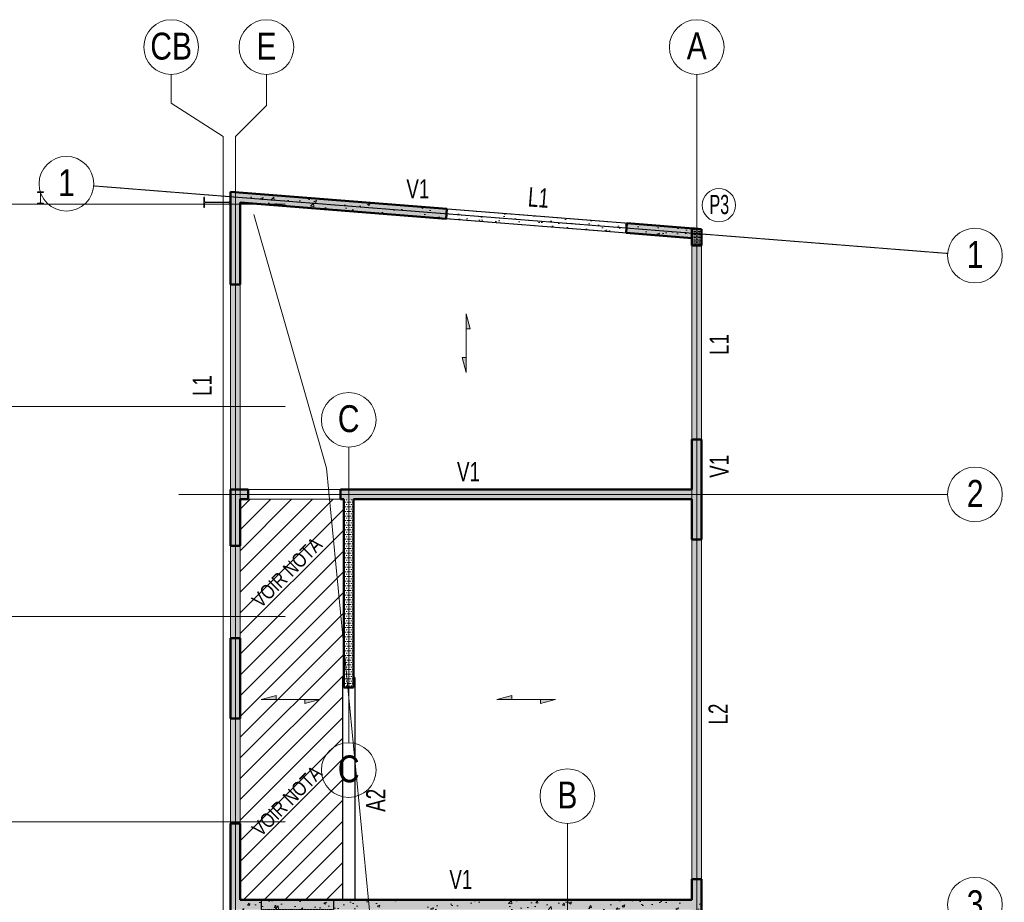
# Model space of a CAD drawing. Header units: millimetres. Extents: x 7562 to 90209, y -2040 to 79170.
# Tile 6 of 7: x 26020 to 46189, y 61100 to 79170. Entities that reach past the tile are written whole.
import ezdxf

# ---------------------------------------------------------------- set-up
doc = ezdxf.new("R2010")
doc.units = ezdxf.units.MM
for name, pattern in [('AREST - Caché - Court', [2.0292, 1.5, -0.5292]), ('Ligne de quadrillage', [11, 1, -1, 8, -1]), ('Projeté', [3.96875, 2.38125, -1.5875])]:
    doc.linetypes.add(name, pattern=pattern)
for name, color, linetype, lineweight in [('A-DETL-GENF', 92, 'Projeté', 15), ('A-DETL-MEDM', 33, 'Continuous', 25), ('A-DETL-THIN', 151, 'Continuous', 20), ('A-DOOR', 31, 'Continuous', 20), ('A-GLAZ', 151, 'Continuous', 20), ('A-WALL', 113, 'Continuous', 20), ('A-WALL-IDEN', 211, 'Continuous', 15), ('A-WALL-PATT', 111, 'Continuous', 30), ('G-ANNO-TEXT', 231, 'Continuous', 15), ('S-BEAM', 12, 'Continuous', 15), ('S-BEAM-IDEN', 2, 'Continuous', 15), ('S-COLS', 52, 'Continuous', 15), ('S-COLS-IDEN', 171, 'Continuous', 15), ('S-FLOR-SYMB', 171, 'Continuous', 15), ('S-GRID', 1, 'Continuous', 15), ('S-GRID-IDEN', 1, 'Continuous', 15)]:
    doc.layers.add(name, color=color, linetype=linetype, lineweight=lineweight)
doc.styles.add('Arial', font='arial.ttf', dxfattribs={"width": 0.8, "height": 550.778443})
doc.styles.add('Arial_1', font='arial.ttf', dxfattribs={"width": 0.7, "height": 393.413174})
doc.styles.add('Arial_3', font='arial.ttf', dxfattribs={"width": 0.6, "height": 393.413174})
doc.styles.add('Arial_5', font='arial.ttf', dxfattribs={"width": 0.8, "height": 295.05988})
pattern_1 = [(0, (0, 0), (23.812, 47.625), [3.353, -44.272])]
pattern_2 = [(50, (0, 0), (546.5526, -47.8174), [57.15, -628.65]), (355, (0, 0), (-105.7283, 573.17), [45.72, -502.92]), (100.451, (45.55, -4), (440.8275, 525.35), [48.57, -534.27]), (46.184, (0, 152.4), (813.2374, -126.129), [85.725, -942.975]), (96.636, (67.8, 141.9), (712.2074, 742.283), [72.855, -801.406]), (351.184, (0, 152.4), (712.215, 742.276), [68.58, -754.38]), (21, (76.2, 114.3), (454.8433, -306.796), [57.15, -628.65]), (326, (76.2, 114.3), (185.4063, 552.5638), [45.72, -502.92]), (71.451, (114.1, 88.73), (640.2512, 245.764), [48.57, -534.27]), (37.5, (0, 0), (9.26637, 253.66504), [3.353, -493.471, 3.353, -507.187, -504.825]), (37.5, (0, 0), (9.26637, 253.66504), [-1007.364, 3.353, -501.472]), (7.5, (0, 0), (200.4594, 300.5414), [3.353, -287.731, 3.353, -482.041, -192.405]), (7.5, (0, 0), (200.4594, 300.5414), [-776.478, 3.353, -189.052]), (327.5, (-169.93, 0), (406.77284, -17.18643), [3.353, -187.147, 3.353, -591.007, -788.67]), (327.5, (-169.93, 0), (406.77284, -17.18643), [-784.86, 3.353, -785.317]), (317.5, (-246.13, 0), (444.388, 76.2803), [3.353, -244.297, 3.353, -391.363, -560.07]), (317.5, (-246.13, 0), (444.388, 76.2803), [-642.366, 3.353, -556.717])]

# ---------------------------------------------------------------- blocks, each defined once
blk = doc.blocks.new('Fenêtre-Ouverture carrée - 215x170h-941306-RDC')
at = {"layer": 'A-GLAZ'}
for p, q in [((-1083, -100), (-1083, 100)), ((1067, 100), (1067, -100))]:
    blk.add_line(p, q, dxfattribs=at)
at = {"layer": 'A-GLAZ', "color": 1, "linetype": 'Projeté', "lineweight": 15}
for p, q in [((-1083, 100), (1067, 100)), ((1067, -100), (-1083, -100))]:
    blk.add_line(p, q, dxfattribs=at)
blk = doc.blocks.new('Porte-Ouverture - 189x280h-944138-RDC')
at = {"layer": 'A-DETL-GENF'}
for p, q in [((937, 100), (-953, 100)), ((-953, -100), (937, -100))]:
    blk.add_line(p, q, dxfattribs=at)
at = {"layer": 'A-DETL-MEDM'}
for p, q in [((-953, 100), (-953, -100)), ((937, -100), (937, 100))]:
    blk.add_line(p, q, dxfattribs=at)
blk = doc.blocks.new('Fenêtre-Ouverture carrée - 420x170h-944265-RDC')
at = {"layer": 'A-GLAZ'}
for p, q in [((-2108, -100), (-2108, 100)), ((2092, 100), (2092, -100))]:
    blk.add_line(p, q, dxfattribs=at)
at = {"layer": 'A-GLAZ', "color": 1, "linetype": 'Projeté', "lineweight": 15}
for p, q in [((-2108, 100), (2092, 100)), ((2092, -100), (-2108, -100))]:
    blk.add_line(p, q, dxfattribs=at)
blk = doc.blocks.new('Porte-Ouverture - 189x208h-944413-RDC')
at = {"layer": 'A-DETL-GENF'}
for p, q in [((937, 100), (-953, 100)), ((-953, -100), (937, -100))]:
    blk.add_line(p, q, dxfattribs=at)
at = {"layer": 'A-DETL-MEDM'}
for p, q in [((-953, 100), (-953, -100)), ((937, -100), (937, 100))]:
    blk.add_line(p, q, dxfattribs=at)
blk = doc.blocks.new('Fenêtre-Ouverture carrée - 695x170h-954062-RDC')
at = {"layer": 'A-GLAZ'}
for p, q in [((-3483, -100), (-3483, 100)), ((3467, 100), (3467, -100))]:
    blk.add_line(p, q, dxfattribs=at)
at = {"layer": 'A-GLAZ', "color": 1, "linetype": 'Projeté', "lineweight": 15}
for p, q in [((-3483, 100), (3467, 100)), ((3467, -100), (-3483, -100))]:
    blk.add_line(p, q, dxfattribs=at)
blk = doc.blocks.new('Fenêtre-Ouverture carrée - 397_5x170h-954448-RDC')
at = {"layer": 'A-GLAZ'}
for p, q in [((-1996, -100), (-1996, 100)), ((1979, 100), (1979, -100))]:
    blk.add_line(p, q, dxfattribs=at)
at = {"layer": 'A-GLAZ', "color": 1, "linetype": 'Projeté', "lineweight": 15}
for p, q in [((-1996, 100), (1979, 100)), ((1979, -100), (-1996, -100))]:
    blk.add_line(p, q, dxfattribs=at)
blk = doc.blocks.new('Fenêtre-Ouverture carrée - 370x170h-954490-RDC')
at = {"layer": 'A-GLAZ'}
for p, q in [((-1858, -100), (-1858, 100)), ((1842, 100), (1842, -100))]:
    blk.add_line(p, q, dxfattribs=at)
at = {"layer": 'A-GLAZ', "color": 1, "linetype": 'Projeté', "lineweight": 15}
for p, q in [((-1858, 100), (1842, 100)), ((1842, -100), (-1858, -100))]:
    blk.add_line(p, q, dxfattribs=at)
blk = doc.blocks.new('IPE-Poutrelles-Poteau - IPE550-V8-RDC')
at = {"layer": 'S-COLS', "linetype": 'AREST - Caché - Court'}
h = blk.add_hatch(dxfattribs=at)
h.set_pattern_fill('FP_6', color=254, style=0, pattern_type=2)
h.set_pattern_definition([(320, (-75429.8, 30064.05), (-47.8174, -546.5526), [57.15, -628.65]), (265, (-75429.8, 30064.05), (573.17, 105.7283), [45.72, -502.92]), (10.451, (-75433.8, 30018.5), (525.35, -440.8275), [48.57, -534.27]), (316.184, (-75277.4, 30064.05), (-126.129, -813.2374), [85.725, -942.975]), (6.636, (-75287.9, 29996.3), (742.283, -712.2074), [72.855, -801.406]), (261.184, (-75277.4, 30064.05), (742.276, -712.215), [68.58, -754.38]), (291, (-75315.5, 29987.85), (-306.796, -454.8433), [57.15, -628.65]), (236, (-75315.5, 29987.85), (552.5638, -185.4063), [45.72, -502.92]), (341.451, (-75341.07, 29949.94), (245.764, -640.2512), [48.57, -534.27]), (307.5, (-75429.8, 30064.05), (253.66504, -9.26637), [3.353, -493.471, 3.353, -1012.012]), (307.5, (-75429.8, 30064.05), (253.66504, -9.26637), [-500.177, -507.187, 3.353, -501.472]), (277.5, (-75429.8, 30064.05), (300.5414, -200.4594), [3.353, -287.731, 3.353, -674.446]), (277.5, (-75429.8, 30064.05), (300.5414, -200.4594), [-294.437, -482.041, 3.353, -189.052]), (237.5, (-75429.8, 30233.97), (-17.18643, -406.77284), [3.353, -187.147, 3.353, -1379.677]), (237.5, (-75429.8, 30233.97), (-17.18643, -406.77284), [-193.853, -591.007, 3.353, -785.317]), (227.5, (-75429.8, 30310.17), (76.2803, -444.388), [3.353, -244.297, 3.353, -951.433]), (227.5, (-75429.8, 30310.17), (76.2803, -444.388), [-251.003, -391.363, 3.353, -556.717])])
edge = h.paths.add_edge_path(flags=0)
edge.add_line((105, 275), (-105, 275))
edge.add_line((-105, 275), (-105, 257.8))
edge.add_line((-105, 257.8), (-29.55, 257.8))
edge.add_arc((-29.55, 233.8), 24, 0, 90, ccw=False)
edge.add_line((-5.55, 233.8), (-5.55, -233.8))
edge.add_arc((-29.55, -233.8), 24, -90, 0, ccw=False)
edge.add_line((-29.55, -257.8), (-105, -257.8))
edge.add_line((-105, -257.8), (-105, -275))
edge.add_line((-105, -275), (105, -275))
edge.add_line((105, -275), (105, -257.8))
edge.add_line((105, -257.8), (29.55, -257.8))
edge.add_arc((29.55, -233.8), 24, 180, 270, ccw=False)
edge.add_line((5.55, -233.8), (5.55, 233.8))
edge.add_arc((29.55, 233.8), 24, 90, 180, ccw=False)
edge.add_line((29.55, 257.8), (105, 257.8))
edge.add_line((105, 257.8), (105, 275))
at = {"layer": 'S-COLS', "color": 254, "linetype": 'AREST - Caché - Court'}
for p, q in [((-105, 257.8), (-105, 275)), ((-105, 275), (105, 275)), ((-105, 275), (-105, 275)), ((-105, 275), (105, 275)), ((-105, 257.8), (-105, 275)), ((-29.55, 257.8), (-105, 257.8)), ((-105, 257.8), (-105, 257.8)), ((-29.55, 257.8), (-105, 257.8)), ((-5.55, -233.8), (-5.55, 233.8)), ((-5.55, -233.8), (-5.55, 233.8)), ((5.55, 233.8), (5.55, -233.8)), ((5.55, 233.8), (5.55, -233.8)), ((105, 257.8), (29.55, 257.8)), ((105, 257.8), (29.55, 257.8)), ((105, 275), (105, 257.8)), ((105, 275), (105, 275)), ((105, 275), (105, 257.8)), ((105, 257.8), (105, 257.8)), ((-105, -275), (-105, -257.8)), ((-105, -257.8), (-29.55, -257.8)), ((-105, -257.8), (-105, -257.8)), ((-105, -257.8), (-29.55, -257.8)), ((-105, -275), (-105, -257.8)), ((105, -275), (-105, -275)), ((-105, -275), (-105, -275)), ((105, -275), (-105, -275)), ((29.55, -257.8), (105, -257.8)), ((29.55, -257.8), (105, -257.8)), ((105, -257.8), (105, -275)), ((105, -257.8), (105, -257.8)), ((105, -257.8), (105, -275)), ((105, -275), (105, -275))]:
    blk.add_line(p, q, dxfattribs=at)
for centre, start, end in [((-29.55, 233.8), 0, 90), ((-29.55, 233.8), 0, 90), ((29.55, 233.8), 90, 180), ((29.55, 233.8), 90, 180), ((-29.55, -233.8), 270, 0), ((-29.55, -233.8), 270, 0), ((29.55, -233.8), 180, 270), ((29.55, -233.8), 180, 270)]:
    blk.add_arc(centre, 24, start, end, dxfattribs=at)
blk = doc.blocks.new('IPE-Poutrelles-Poteau - IPE240-V11-RDC')
at = {"layer": 'S-COLS', "linetype": 'AREST - Caché - Court'}
h = blk.add_hatch(dxfattribs=at)
h.set_pattern_fill('FP_8', color=254, style=0, pattern_type=2)
h.set_pattern_definition([(50, (-26446.24, -75524.77), (546.5526, -47.8174), [57.15, -628.65]), (355, (-26446.24, -75524.77), (-105.7283, 573.17), [45.72, -502.92]), (100.451, (-26400.7, -75528.75), (440.8275, 525.35), [48.57, -534.27]), (46.184, (-26446.24, -75372.4), (813.2374, -126.129), [85.725, -942.975]), (96.636, (-26378.5, -75382.9), (712.2074, 742.283), [72.855, -801.406]), (351.184, (-26446.2, -75372.4), (712.215, 742.276), [68.58, -754.38]), (21, (-26370.04, -75410.47), (454.8433, -306.796), [57.15, -628.65]), (326, (-26370.04, -75410.47), (185.4063, 552.5638), [45.72, -502.92]), (71.451, (-26332.14, -75436.04), (640.2512, 245.764), [48.57, -534.27]), (37.5, (-26446.24, -75524.77), (9.26637, 253.66504), [3.353, -493.471, 3.353, -1012.012]), (37.5, (-26446.24, -75524.77), (9.26637, 253.66504), [-500.177, -507.187, 3.353, -501.472]), (7.5, (-26446.24, -75524.77), (200.4594, 300.5414), [3.353, -287.731, 3.353, -482.041, -192.405]), (7.5, (-26446.24, -75524.77), (200.4594, 300.5414), [-776.478, 3.353, -189.052]), (327.5, (-26616.17, -75524.77), (406.77284, -17.18643), [3.353, -187.147, 3.353, -1379.677]), (327.5, (-26616.17, -75524.77), (406.77284, -17.18643), [-193.853, -591.007, 3.353, -785.317]), (317.5, (-26692.37, -75524.77), (444.388, 76.2803), [3.353, -244.297, 3.353, -951.433]), (317.5, (-26692.37, -75524.77), (444.388, 76.2803), [-251.003, -391.363, 3.353, -556.717])])
edge = h.paths.add_edge_path(flags=0)
edge.add_line((60, 120), (-60, 120))
edge.add_line((-60, 120), (-60, 110.2))
edge.add_line((-60, 110.2), (-18.1, 110.2))
edge.add_arc((-18.1, 95.2), 15, 0, 90, ccw=False)
edge.add_line((-3.1, 95.2), (-3.1, -95.2))
edge.add_arc((-18.1, -95.2), 15, -90, 0, ccw=False)
edge.add_line((-18.1, -110.2), (-60, -110.2))
edge.add_line((-60, -110.2), (-60, -120))
edge.add_line((-60, -120), (60, -120))
edge.add_line((60, -120), (60, -110.2))
edge.add_line((60, -110.2), (18.1, -110.2))
edge.add_arc((18.1, -95.2), 15, 180, 270, ccw=False)
edge.add_line((3.1, -95.2), (3.1, 95.2))
edge.add_arc((18.1, 95.2), 15, 90, 180, ccw=False)
edge.add_line((18.1, 110.2), (60, 110.2))
edge.add_line((60, 110.2), (60, 120))
at = {"layer": 'S-COLS', "color": 254, "linetype": 'AREST - Caché - Court'}
for p, q in [((-60, 110.2), (-60, 120)), ((-60, 120), (60, 120)), ((-60, 120), (-60, 120)), ((-60, 120), (60, 120)), ((-60, 110.2), (-60, 120)), ((-18.1, 110.2), (-60, 110.2)), ((-60, 110.2), (-60, 110.2)), ((-18.1, 110.2), (-60, 110.2)), ((-3.1, -95.2), (-3.1, 95.2)), ((-3.1, -95.2), (-3.1, 95.2)), ((3.1, 95.2), (3.1, -95.2)), ((3.1, 95.2), (3.1, -95.2)), ((60, 110.2), (18.1, 110.2)), ((60, 110.2), (18.1, 110.2)), ((60, 120), (60, 110.2)), ((60, 120), (60, 120)), ((60, 120), (60, 110.2)), ((60, 110.2), (60, 110.2)), ((-60, -120), (-60, -110.2)), ((-60, -110.2), (-18.1, -110.2)), ((-60, -110.2), (-60, -110.2)), ((-60, -110.2), (-18.1, -110.2)), ((-60, -120), (-60, -110.2)), ((60, -120), (-60, -120)), ((-60, -120), (-60, -120)), ((60, -120), (-60, -120)), ((18.1, -110.2), (60, -110.2)), ((18.1, -110.2), (60, -110.2)), ((60, -110.2), (60, -120)), ((60, -110.2), (60, -110.2)), ((60, -110.2), (60, -120)), ((60, -120), (60, -120))]:
    blk.add_line(p, q, dxfattribs=at)
for centre, start, end in [((-18.1, 95.2), 0, 90), ((-18.1, 95.2), 0, 90), ((18.1, 95.2), 90, 180), ((18.1, 95.2), 90, 180), ((-18.1, -95.2), 270, 0), ((-18.1, -95.2), 270, 0), ((18.1, -95.2), 180, 270), ((18.1, -95.2), 180, 270)]:
    blk.add_arc(centre, 15, start, end, dxfattribs=at)
blk = doc.blocks.new('Porte-Ouverture - 149x208h-1149041-RDC')
at = {"layer": 'A-DETL-GENF'}
for p, q in [((737, 100), (-753, 100)), ((-753, -100), (737, -100))]:
    blk.add_line(p, q, dxfattribs=at)
at = {"layer": 'A-DETL-MEDM'}
for p, q in [((-753, 100), (-753, -100)), ((737, -100), (737, 100))]:
    blk.add_line(p, q, dxfattribs=at)
blk = doc.blocks.new('Poteaux angle - 20 x 35cm-1117564-RDC')
at = {"layer": 'S-COLS', "linetype": 'AREST - Caché - Court'}
h = blk.add_hatch(dxfattribs=at)
h.set_pattern_fill('FP_7', color=222, style=0, pattern_type=2)
h.set_pattern_definition([(0, (0, 0), (15.875, 31.75), [3.353, -28.397])])
h.paths.add_polyline_path([(39989, 74883), (39789, 74899), (39789, 74550), (39989, 74550)], flags=0)
at = {"layer": 'S-COLS', "lineweight": 50}
for p, q in [((39789, 74550), (39789, 74899)), ((39789, 74899), (39989, 74883)), ((39989, 74883), (39989, 74550)), ((39989, 74550), (39789, 74550))]:
    blk.add_line(p, q, dxfattribs=at)
at = {"layer": 'S-COLS', "color": 254, "linetype": 'AREST - Caché - Court'}
for p, q in [((39989, 74883), (39789, 74899)), ((39789, 74899), (39789, 74550)), ((39789, 74899), (39789, 74899)), ((39989, 74550), (39989, 74883)), ((39989, 74883), (39989, 74883)), ((39789, 74550), (39989, 74550)), ((39789, 74550), (39789, 74550)), ((39989, 74550), (39989, 74550))]:
    blk.add_line(p, q, dxfattribs=at)
blk = doc.blocks.new('Quadrillage - M_Extrémité de la ligne de quadrillage - Cercle Arest-424986-RDC')
at = {"layer": 'S-GRID-IDEN'}
blk.add_circle((0, 0), 5.6, dxfattribs=at)
blk = doc.blocks.new('M_Sens de portée fixe - Dalle unidirectionnelle - 06 mm-77493-RDC')
at = {"layer": 'S-FLOR-SYMB'}
for points in [[(-2.93, 0.82), (-2.93, 0), (-6, 0)], [(2.93, -0.82), (2.93, 0), (6, 0)]]:
    blk.add_hatch(color=256, dxfattribs=at).paths.add_polyline_path(points, flags=0)
for p, q in [((-2.93, 0.82), (-6, 0)), ((0, 0), (-6, 0)), ((-2.93, 0), (-2.93, 0.82)), ((0, 0), (6, 0)), ((2.93, -0.82), (6, 0)), ((2.93, 0), (2.93, -0.82))]:
    blk.add_line(p, q, dxfattribs=at)
blk = doc.blocks.new('Etiquette Poteau - AREST - Phase AP-476303-RDC')
at = {"layer": 'S-COLS-IDEN'}
blk.add_circle((0, 0), 3.4, dxfattribs=at)

msp = doc.modelspace()

# ---------------------------------------------------------------- hatches: boundary and pattern name
at = {"layer": 'A-DETL-GENF', "linetype": 'Continuous'}
h = msp.add_hatch(dxfattribs=at)
h.set_pattern_fill('FP_20', color=10, style=0, pattern_type=2)
h.set_pattern_definition([(45, (0, 0), (-212.132, 212.132), [])])
h.paths.add_polyline_path([(30539, 61150), (30539, 69350), (32659, 69350), (32659, 65704), (32634, 65704), (32634, 61150)], flags=0)
at = {"layer": 'A-WALL', "linetype": 'AREST - Caché - Court'}
h = msp.add_hatch(dxfattribs=at)
h.set_pattern_fill('FP_2', color=9, style=0, pattern_type=2)
h.set_pattern_definition(pattern_2)
h.paths.add_polyline_path([(30539, 75630), (30339, 75646), (30339, 69450), (30339, 61150), (30539, 61150), (30539, 75429)], flags=0)
h = msp.add_hatch(dxfattribs=at)
h.set_pattern_fill('FP_2', color=9, style=0, pattern_type=2)
h.set_pattern_definition(pattern_2)
h.paths.add_polyline_path([(30539, 75630), (30539, 75429), (39789, 74698), (39789, 74899)], flags=0)
h = msp.add_hatch(dxfattribs=at)
h.set_pattern_fill('FP_2', color=9, style=0, pattern_type=2)
h.set_pattern_definition(pattern_2)
h.paths.add_polyline_path([(39989, 74883), (39789, 74899), (39789, 74698), (39789, 61150), (39989, 61150), (39989, 69450)], flags=0)
h = msp.add_hatch(dxfattribs=at)
h.set_pattern_fill('FP_2', color=9, style=0, pattern_type=2)
h.set_pattern_definition(pattern_2)
h.paths.add_polyline_path([(39989, 60950), (39989, 61050), (39989, 61150), (39789, 61150), (30539, 61150), (30539, 60950), (37139, 60950), (37239, 60950), (37339, 60950), (39789, 60950)], flags=0)
at = {"layer": 'A-WALL-PATT', "lineweight": 15}
h = msp.add_hatch(dxfattribs=at)
h.set_pattern_fill('FP_1', color=256, style=0, pattern_type=2)
h.set_pattern_definition(pattern_1)
h.paths.add_polyline_path([(30339, 73750), (30539, 73750), (30539, 75429), (30539, 75630), (30339, 75646)], flags=0)
h.paths.add_polyline_path([(30339, 68398), (30539, 68398), (30539, 69350), (30539, 69550), (30339, 69550)], flags=0)
h.paths.add_polyline_path([(30339, 64863), (30539, 64863), (30539, 66508), (30339, 66508)], flags=0)
h.paths.add_polyline_path([(30339, 60950), (30539, 60950), (30539, 61150), (30539, 62713), (30339, 62713)], flags=0)
h.paths.add_polyline_path([(30339, 46725), (30539, 46725), (30539, 46830), (30539, 47030), (30539, 50320), (30339, 50320)], flags=0)
h.paths.add_polyline_path([(30339, 44202), (30539, 44202), (30539, 45435), (30339, 45435)], flags=0)
h.paths.add_polyline_path([(30339, 36997), (30539, 36997), (30539, 39900), (30539, 40100), (30539, 40752), (30339, 40752)], flags=0)
h.paths.add_polyline_path([(30339, 34272), (30539, 34272), (30539, 35967), (30339, 35967)], flags=0)
h.paths.add_polyline_path([(30339, 31900), (30539, 31900), (30539, 32930), (30539, 33130), (30539, 33272), (30339, 33272)], flags=0)
h.paths.add_polyline_path([(30339, 28618), (30539, 28618), (30539, 29750), (30339, 29750)], flags=0)
h.paths.add_polyline_path([(30339, 26350), (30539, 26350), (30539, 26550), (30539, 27128), (30339, 27128)], flags=0)
h = msp.add_hatch(dxfattribs=at)
h.set_pattern_fill('FP_1', color=256, style=0, pattern_type=2)
h.set_pattern_definition(pattern_1)
h.paths.add_polyline_path([(38459, 75004), (38443, 74804), (39789, 74698), (39789, 74899)], flags=0)
h.paths.add_polyline_path([(30539, 75630), (30539, 75429), (34755, 75096), (34771, 75295)], flags=0)
h = msp.add_hatch(dxfattribs=at)
h.set_pattern_fill('FP_1', color=256, style=0, pattern_type=2)
h.set_pattern_definition(pattern_1)
h.paths.add_polyline_path([(39989, 33442), (39789, 33442), (39789, 33130), (39789, 32930), (39789, 32392), (39989, 32392)], flags=0)
h.paths.add_polyline_path([(39989, 61575), (39789, 61575), (39789, 61150), (39789, 60950), (39789, 60525), (39989, 60525)], flags=0)
h.paths.add_polyline_path([(39989, 70575), (39789, 70575), (39789, 69550), (39789, 69350), (39789, 68525), (39989, 68525)], flags=0)
h.paths.add_polyline_path([(39989, 52575), (39789, 52575), (39789, 51920), (39989, 51920)], flags=0)
h.paths.add_polyline_path([(39989, 50430), (39789, 50430), (39789, 50380), (39789, 50180), (39789, 50070), (39989, 50070)], flags=0)
h.paths.add_polyline_path([(39989, 49070), (39789, 49070), (39789, 47030), (39789, 46830), (39789, 42652), (39989, 42652)], flags=0)
h.paths.add_polyline_path([(39989, 40762), (39789, 40762), (39789, 40100), (39789, 39900), (39789, 39412), (39989, 39412)], flags=0)
h.paths.add_polyline_path([(39989, 38412), (39789, 38412), (39789, 37392), (39989, 37392)], flags=0)
h.paths.add_polyline_path([(39989, 27412), (39789, 27412), (39789, 26550), (39789, 26350), (39989, 26350)], flags=0)
h.paths.add_polyline_path([(39989, 74883), (39789, 74899), (39789, 74698), (39789, 74550), (39989, 74550)], flags=0)
h.paths.add_polyline_path([(39789, 56425), (39789, 55950), (39789, 55750), (39789, 55525), (39989, 55525), (39989, 56425)], flags=0)
h = msp.add_hatch(dxfattribs=at)
h.set_pattern_fill('FP_1', color=256, style=0, pattern_type=2)
h.set_pattern_definition(pattern_1)
h.paths.add_polyline_path([(30699, 69350), (30699, 69550), (30539, 69550), (30539, 69350)], flags=0)
h.paths.add_polyline_path([(39789, 69350), (39789, 69550), (32589, 69550), (32589, 69350), (32659, 69350), (32859, 69350)], flags=0)
h = msp.add_hatch(dxfattribs=at)
h.set_pattern_fill('FP_1', color=256, style=0, pattern_type=2)
h.set_pattern_definition(pattern_1)
h.paths.add_polyline_path([(32859, 69350), (32659, 69350), (32659, 65500), (32859, 65500)], flags=0)
h = msp.add_hatch(dxfattribs=at)
h.set_pattern_fill('FP_1', color=256, style=0, pattern_type=2)
h.set_pattern_definition(pattern_1)
h.paths.add_polyline_path([(39789, 60950), (39789, 61150), (30539, 61150), (30539, 60950)], flags=0)

# ---------------------------------------------------------------- linework, layer by layer
at = {"layer": 'A-DETL-MEDM'}
for p, q in [((32659, 65704), (32634, 65704)), ((32634, 65704), (32634, 61150)), ((32884, 65704), (32859, 65704)), ((32884, 65704), (32884, 61150))]:
    msp.add_line(p, q, dxfattribs=at)
at = {"layer": 'A-DETL-THIN'}
for p, q in [((32304, 69991), (30815, 75182)), ((33992, 52673), (32304, 69991)), ((32659, 69350), (30539, 69350)), ((30539, 69350), (30539, 61150)), ((32659, 65704), (32659, 69350)), ((32634, 61150), (32634, 65704)), ((32634, 65704), (32659, 65704)), ((30539, 61150), (32634, 61150))]:
    msp.add_line(p, q, dxfattribs=at)
at = {"layer": 'A-WALL', "lineweight": 50}
for p, q in [((30339, 73750), (30339, 75646)), ((30339, 75646), (34771, 75295)), ((30539, 75429), (30539, 73750)), ((34755, 75096), (30539, 75429)), ((34771, 75295), (34755, 75096)), ((38443, 74804), (38459, 75004)), ((38459, 75004), (39989, 74883)), ((39989, 74883), (39989, 74550)), ((39789, 74698), (38443, 74804)), ((39789, 74698), (39789, 74550)), ((39989, 74550), (39789, 74550)), ((30539, 73750), (30339, 73750)), ((39789, 70575), (39789, 69550)), ((39989, 70575), (39789, 70575)), ((39989, 70575), (39989, 68525)), ((30339, 68398), (30339, 69550)), ((30339, 69550), (30699, 69550)), ((30699, 69550), (30699, 69350)), ((32589, 69350), (32589, 69550)), ((32589, 69550), (39789, 69550)), ((30539, 69350), (30539, 68398)), ((30699, 69350), (30539, 69350)), ((32659, 69350), (32589, 69350)), ((32659, 65500), (32659, 69350)), ((32859, 69350), (32859, 65500)), ((39789, 69350), (32859, 69350)), ((39789, 69350), (39789, 68525)), ((30539, 68398), (30339, 68398)), ((39989, 68525), (39789, 68525)), ((30339, 64863), (30339, 66508)), ((30339, 66508), (30539, 66508)), ((30539, 66508), (30539, 64863)), ((32859, 65500), (32659, 65500)), ((30539, 64863), (30339, 64863)), ((30339, 62713), (30539, 62713)), ((30339, 59080), (30339, 62713)), ((30539, 62713), (30539, 61150)), ((39789, 61575), (39789, 61150)), ((39989, 61575), (39789, 61575)), ((39989, 61575), (39989, 60525)), ((30539, 61150), (39789, 61150))]:
    msp.add_line(p, q, dxfattribs=at)
at = {"layer": 'A-WALL', "color": 9, "linetype": 'AREST - Caché - Court'}
for p, q in [((39989, 74883), (30339, 75646)), ((30339, 75646), (30339, 46830)), ((30539, 75429), (39789, 74698)), ((30539, 75429), (39789, 74698)), ((30539, 61150), (30539, 75429)), ((30539, 61150), (30539, 75429)), ((39989, 61150), (39989, 74883)), ((39789, 74698), (39789, 61150)), ((39789, 74698), (39789, 61150)), ((39789, 61150), (30539, 61150)), ((39789, 61150), (30539, 61150)), ((30964, 60950), (30964, 61150)), ((30964, 60950), (30964, 61150)), ((32454, 61150), (32454, 60950)), ((32454, 60950), (32454, 61150)), ((39989, 26350), (39989, 61150))]:
    msp.add_line(p, q, dxfattribs=at)
at = {"layer": 'A-WALL'}
for p, q in [((38459, 75004), (34771, 75295)), ((34755, 75096), (38443, 74804)), ((39789, 74550), (39789, 70575)), ((39989, 70575), (39989, 74550)), ((30339, 73750), (30339, 69550)), ((30539, 73750), (30539, 69550)), ((30699, 69550), (32589, 69550)), ((32589, 69350), (30699, 69350)), ((30339, 68398), (30339, 66508)), ((30539, 66508), (30539, 68398)), ((39789, 68525), (39789, 61575)), ((39989, 61575), (39989, 68525)), ((30539, 66508), (30539, 66508)), ((30339, 64863), (30339, 62713)), ((30539, 62713), (30539, 64863))]:
    msp.add_line(p, q, dxfattribs=at)
at = {"layer": 'S-BEAM'}
for p, q in [((34755, 75096), (34771, 75295)), ((34771, 75295), (34755, 75096)), ((34771, 75295), (38459, 75004)), ((38443, 74804), (34755, 75096)), ((34755, 75096), (38443, 74804)), ((38443, 74804), (38459, 75004)), ((38459, 75004), (38443, 74804)), ((39989, 74550), (39789, 74550)), ((39789, 74550), (39989, 74550)), ((39789, 70575), (39789, 74550)), ((39789, 70575), (39789, 74550)), ((39989, 70575), (39989, 74550)), ((30339, 73750), (30539, 73750)), ((30539, 73750), (30339, 73750)), ((30339, 73750), (30339, 69550)), ((30539, 73750), (30539, 69550)), ((30539, 73750), (30539, 69550)), ((39989, 70575), (39789, 70575)), ((39789, 70575), (39989, 70575)), ((30339, 69550), (30539, 69550)), ((30539, 69550), (30339, 69550)), ((39989, 68525), (39789, 68525)), ((39789, 68525), (39989, 68525)), ((39789, 61575), (39789, 68525)), ((39789, 61575), (39789, 68525)), ((39989, 61575), (39989, 68525)), ((32659, 65704), (32659, 65500)), ((32859, 65500), (32859, 65704)), ((32659, 65500), (32859, 65500)), ((39789, 61575), (39989, 61575)), ((39989, 61575), (39789, 61575)), ((32884, 61150), (32634, 61150))]:
    msp.add_line(p, q, dxfattribs=at)
at = {"layer": 'S-GRID'}
for p, q in [((29123, 77461), (29123, 78050)), ((31074, 77415), (31074, 78050)), ((30189, 76780), (29123, 77461)), ((30439, 76780), (31074, 77415))]:
    msp.add_line(p, q, dxfattribs=at)
at = {"layer": 'S-GRID', "linetype": 'Ligne de quadrillage'}
for p, q in [((39889, 78050), (39889, 22839)), ((30189, 34223), (30189, 76780)), ((30439, 22839), (30439, 76780)), ((45028, 74384), (27534, 75767)), ((31463, 75390), (11998, 75390)), ((31463, 71250), (11998, 71250)), ((32759, 70417), (32759, 64367)), ((45028, 69450), (29271, 69450)), ((31463, 66950), (11998, 66950)), ((31463, 62750), (11998, 62750)), ((37239, 62713), (37239, 54011))]:
    msp.add_line(p, q, dxfattribs=at)

# ---------------------------------------------------------------- block references
at = {"layer": 'A-DOOR'}
for name, p in [('Porte-Ouverture - 189x208h-944413-RDC', (31652, 69450)), ('Porte-Ouverture - 149x208h-1149041-RDC', (31717, 61050))]:
    msp.add_blockref(name, p, dxfattribs=at)
at = {"layer": 'A-DOOR', "rotation": 269.9999999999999}
msp.add_blockref('Porte-Ouverture - 189x280h-944138-RDC', (30439, 67445), dxfattribs=at)
at = {"layer": 'A-GLAZ'}
for name, p, rotation in [('Fenêtre-Ouverture carrée - 370x170h-954490-RDC', (36615, 75049), 355.4789704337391), ('Fenêtre-Ouverture carrée - 397_5x170h-954448-RDC', (39889, 72570), 89.99999999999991), ('Fenêtre-Ouverture carrée - 420x170h-944265-RDC', (30439, 71642), 269.9999999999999), ('Fenêtre-Ouverture carrée - 695x170h-954062-RDC', (39889, 65042), 269.9999999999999), ('Fenêtre-Ouverture carrée - 215x170h-941306-RDC', (30439, 63796), 89.99999999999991)]:
    msp.add_blockref(name, p, dxfattribs=dict(at, rotation=rotation))
at = {"layer": 'S-COLS', "color": 254, "linetype": 'AREST - Caché - Court'}
for name, p in [('IPE-Poutrelles-Poteau - IPE240-V11-RDC', (26446, 75525)), ('Poteaux angle - 20 x 35cm-1117564-RDC', (0, 0))]:
    msp.add_blockref(name, p, dxfattribs=at)
at = {"layer": 'S-COLS', "color": 254, "linetype": 'AREST - Caché - Court', "rotation": 89.99999999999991}
msp.add_blockref('IPE-Poutrelles-Poteau - IPE550-V8-RDC', (30064, 75430), dxfattribs=at)
at = {"layer": 'S-COLS-IDEN', "xscale": 99.99999999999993, "yscale": 99.99999999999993, "zscale": 99.99999999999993}
msp.add_blockref('Etiquette Poteau - AREST - Phase AP-476303-RDC', (40343, 75371), dxfattribs=at)
at = {"layer": 'S-FLOR-SYMB', "xscale": 99.99999999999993, "yscale": 99.99999999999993, "zscale": 99.99999999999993}
for p, rotation in [((35164, 72548), 269.9999999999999), ((31569, 65250), 180)]:
    msp.add_blockref('M_Sens de portée fixe - Dalle unidirectionnelle - 06 mm-77493-RDC', p, dxfattribs=dict(at, rotation=rotation))
msp.add_blockref('M_Sens de portée fixe - Dalle unidirectionnelle - 06 mm-77493-RDC', (36394, 65250), dxfattribs=at)
at = {"layer": 'S-GRID-IDEN', "xscale": 99.99999999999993, "yscale": 99.99999999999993, "zscale": 99.99999999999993}
for p in [(29123, 78610), (31074, 78610)]:
    msp.add_blockref('Quadrillage - M_Extrémité de la ligne de quadrillage - Cercle Arest-424986-RDC', p, dxfattribs=at)
for p, rotation in [((39889, 78610), 180), ((26976, 75811), 85.47897043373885), ((45586, 74340), 85.47897043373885), ((32759, 70977), 180), ((45588, 69450), 89.99999999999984), ((32759, 63807), 180), ((37239, 63273), 180), ((45588, 61050), 89.99999999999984)]:
    msp.add_blockref('Quadrillage - M_Extrémité de la ligne de quadrillage - Cercle Arest-424986-RDC', p, dxfattribs=dict(at, rotation=rotation))

# ---------------------------------------------------------------- texts
at = {"layer": 'A-WALL-IDEN', "lineweight": 20, "char_height": 393.4, "width": 556.8, "attachment_point": 2, "line_spacing_factor": 0.938532, "style": 'Arial_1'}
for insert in [(34176, 75903), (35213, 70113), (35057, 61764)]:
    msp.add_mtext('V1', dxfattribs=dict(at, insert=insert))
at = {"layer": 'A-WALL-IDEN', "lineweight": 20, "insert": (40151, 70026), "char_height": 393.4, "width": 556.8, "attachment_point": 2, "rotation": 90, "line_spacing_factor": 0.938532, "style": 'Arial_1'}
msp.add_mtext('V1', dxfattribs=at)
at = {"layer": 'G-ANNO-TEXT', "color": 7, "lineweight": 35, "char_height": 295.1, "width": 2138.4, "attachment_point": 1, "rotation": 45, "line_spacing_factor": 0.938532, "style": 'Arial_5'}
for insert in [(30749, 67319), (30749, 62639)]:
    msp.add_mtext('VOIR NOTA', dxfattribs=dict(at, insert=insert))
at = {"layer": 'S-BEAM-IDEN', "lineweight": 25, "char_height": 393.4, "attachment_point": 3, "line_spacing_factor": 0.938532, "style": 'Arial_1'}
for s, insert, width, rotation in [('L1', (36878, 75707), 508.8, 355.479), ('L1', (40151, 72733), 508.8, 90), ('L1', (29560, 71893), 508.8, 90), ('L2', (40130, 65168), 508.8, 90), ('A2', (33116, 63423), 556.8, 90)]:
    msp.add_mtext(s, dxfattribs=dict(at, insert=insert, width=width, rotation=rotation))
at = {"layer": 'S-COLS-IDEN', "insert": (40351, 75583), "char_height": 393.4, "width": 475.2, "attachment_point": 2, "line_spacing_factor": 0.938532, "style": 'Arial_3'}
msp.add_mtext('P3', dxfattribs=at)
at = {"layer": 'S-GRID-IDEN', "lineweight": 40, "attachment_point": 2, "line_spacing_factor": 0.938532, "style": 'Arial'}
for s, insert, char_height, width in [('CB', (29123, 78904), 550.8, 1007.97), ('E', (31074, 78904), 551, 483.83), ('A', (39889, 78909), 551, 483.83), ('1', (26978, 76108), 551, 403.19), ('1', (45589, 74636), 551, 403.19), ('C', (32759, 71277), 551, 524.15), ('2', (45591, 69746), 551, 403.19), ('C', (32759, 64107), 551, 524.15), ('B', (37239, 63572), 551, 483.83), ('3', (45591, 61346), 551, 403.19)]:
    msp.add_mtext(s, dxfattribs=dict(at, insert=insert, char_height=char_height, width=width))

doc.saveas('drawing.dxf')
